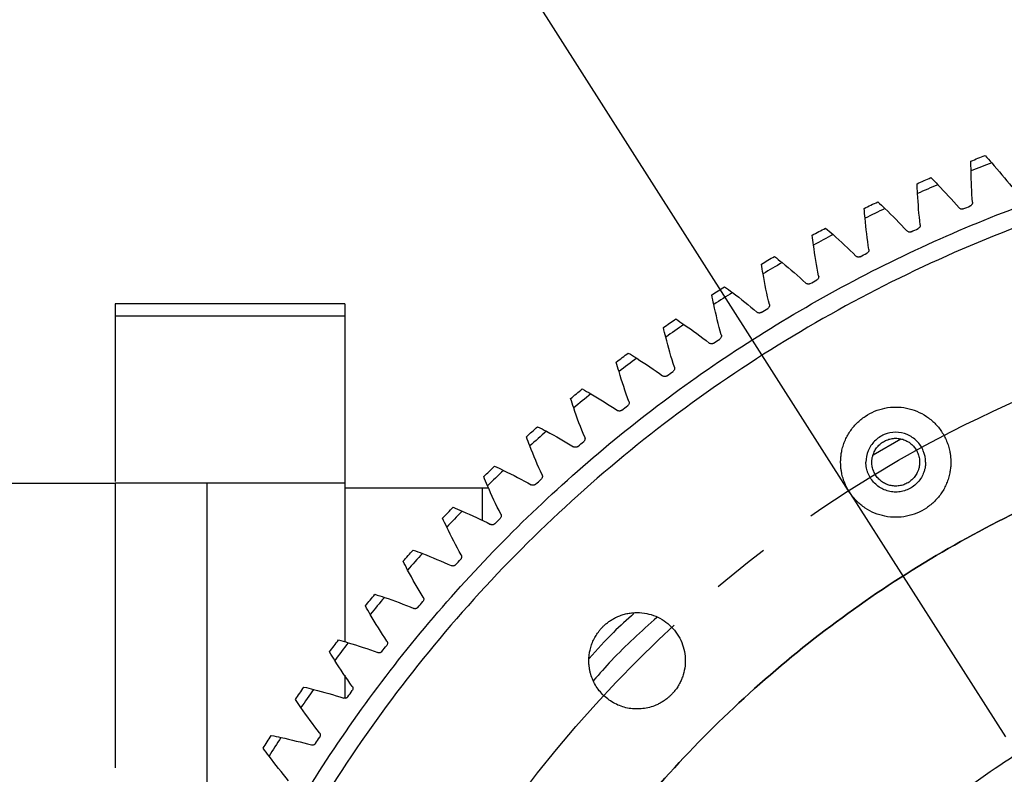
# Model space of a CAD drawing. Header units: millimetres. Extents: x 4624 to 7637, y -669 to 1387.
# Tile 10 of 84: x 5224 to 5332, y 197 to 279. Entities that reach past the tile are written whole.
import ezdxf

# ---------------------------------------------------------------- set-up
doc = ezdxf.new("R2010")
doc.units = ezdxf.units.MM
doc.linetypes.add('CENTER', pattern=[50.8, 31.75, -6.35, 6.35, -6.35])
doc.layers.add('标注', color=3, linetype='Continuous', lineweight=25)
doc.layers.add('点划线', color=1, linetype='CENTER', lineweight=25)
doc.styles.get("Standard").update_dxf_attribs({"font": 'SimSun.ttf'})
doc.dimstyles.new('ISO-25', dxfattribs={"dimscale": 2.5, "dimtxt": 8, "dimasz": 6, "dimexe": 1, "dimexo": 0, "dimgap": 1.5, "dimtad": 1, "dimtoh": 1, "dimdsep": 46, "dimtxsty": 'Standard', "dimcen": 2.5, "dimclrd": 3, "dimclre": 3, "dimclrt": 3, "dimadec": 0, "dimazin": 0, "dimtfac": 1, "dimtmove": 0, "dimatfit": 3, "dimfxl": 0, "dimarcsym": 0})

# ---------------------------------------------------------------- blocks, each defined once
blk = doc.blocks.new('*D73')
at = {"layer": 'Defpoints', "color": 0, "lineweight": -3, "transparency": 16777216}
for p in [(5314.58, 227.57), (5387.71, 112.9), (5387.71, 112.9), (5351.68, -18.24), (4953.7, -143.77)]:
    blk.add_point(p, dxfattribs=at)
at = {"layer": '标注', "color": 3, "lineweight": -2, "transparency": 16777216}
for p, q in [((5314.58, 227.57), (5115.24, 540.14)), ((5351.68, -18.24), (5253.45, -375.72))]:
    blk.add_line(p, q, dxfattribs=at)
blk.add_arc((5387.71, 112.9), 504.23, 124.2325, 252.931, dxfattribs=at)
at = {"layer": '标注', "color": 3, "lineweight": -3, "transparency": 16777216}
for points in [[(5102.68, 531.87), (5105.43, 527.7), (5116.58, 538.04)], [(5240.41, -366.72), (5239.01, -371.52), (5254.11, -373.31)]]:
    blk.add_solid(points, dxfattribs=at)
at = {"layer": '标注', "color": 3, "lineweight": -3, "transparency": 16777216, "insert": (4892.46, 275.54), "char_height": 20, "width": 499.0274, "attachment_point": 5, "rotation": 71.8201}
blk.add_mtext('132°（机械限位）', dxfattribs=at)
blk = doc.blocks.new('*D74')
at = {"layer": 'Defpoints', "color": 0, "lineweight": -3, "transparency": 16777216}
for p in [(5314.58, 227.57), (5387.71, 112.9), (5387.71, 112.9), (5330.24, -10.35), (4987.36, -66.82)]:
    blk.add_point(p, dxfattribs=at)
at = {"layer": '标注', "color": 3, "lineweight": -2, "transparency": 16777216}
for p, q in [((5314.58, 227.57), (5150.4, 485.01)), ((5330.24, -10.35), (5201.19, -287.08))]:
    blk.add_line(p, q, dxfattribs=at)
blk.add_arc((5387.71, 112.9), 438.84, 124.4865, 243.0415, dxfattribs=at)
at = {"layer": '标注', "color": 3, "lineweight": -3, "transparency": 16777216}
for points in [[(5137.86, 476.71), (5140.62, 472.54), (5151.74, 482.9)], [(5189.86, -276), (5187.67, -280.49), (5202.25, -284.82)]]:
    blk.add_solid(points, dxfattribs=at)
at = {"layer": '标注', "color": 3, "lineweight": -3, "transparency": 16777216, "insert": (4952.74, 248.65), "char_height": 20, "width": 601.6642, "attachment_point": 5, "rotation": 72.6677}
blk.add_mtext('122°（电子限位）', dxfattribs=at)
blk = doc.blocks.new('*D76')
at = {"layer": 'Defpoints', "color": 0, "lineweight": -3, "transparency": 16777216}
for p in [(5504.24, 477.75), (5271.19, -251.94)]:
    blk.add_point(p, dxfattribs=at)
at = {"layer": '标注', "color": 3, "lineweight": -2, "transparency": 16777216}
for p, q in [((5519.1, 524.3), (5508.8, 492.04)), ((5631.91, 524.3), (5519.1, 524.3)), ((5271.19, -251.94), (5504.24, 477.75)), ((5266.62, -266.23), (5262.06, -280.52))]:
    blk.add_line(p, q, dxfattribs=at)
at = {"layer": '标注', "color": 3, "lineweight": -3, "transparency": 16777216}
for points in [[(5506.42, 492.8), (5511.18, 491.28), (5504.24, 477.75)], [(5264.24, -265.47), (5269.01, -266.99), (5271.19, -251.94)]]:
    blk.add_solid(points, dxfattribs=at)
at = {"layer": '标注', "color": 3, "lineweight": -3, "transparency": 16777216, "insert": (5577.38, 557.96), "char_height": 20, "width": 450.2726, "attachment_point": 5}
blk.add_mtext('∅766\\P回转直径', dxfattribs=at)

msp = doc.modelspace()

# ---------------------------------------------------------------- linework, layer by layer
at = {"color": 7, "linetype": 'Continuous', "lineweight": 25}
for p, q in [((5259.712, 247.904), (5234.712, 247.904)), ((5259.712, 246.565), (5234.712, 246.565)), ((5234.712, 246.565), (5234.712, 228.579)), ((5259.712, 246.565), (5259.712, 228.417)), ((5320.259, 233.175), (5317.267, 231.463)), ((5186.712, 228.404), (5234.712, 228.404)), ((5244.712, 228.404), (5234.712, 228.404)), ((5234.712, 228.404), (5234.712, 197.404)), ((5244.712, 228.404), (5244.712, 190.579)), ((5259.712, 228.404), (5244.712, 228.404)), ((5259.712, 228.404), (5259.712, 211.14)), ((5259.712, 227.904), (5274.712, 227.904)), ((5274.712, 224.319), (5274.712, 227.904)), ((5274.712, 227.904), (5275.361, 227.904)), ((5259.712, 207.497), (5259.712, 205.032))]:
    msp.add_line(p, q, dxfattribs=at)
for points, knots in [([(5232.212, 112.904), (5232.212, 120.869), (5232.825, 128.833), (5235.263, 144.574), (5237.088, 152.351), (5241.906, 167.534), (5244.9, 174.94), (5251.985, 189.206), (5256.077, 196.066), (5265.262, 209.08), (5270.356, 215.234), (5281.425, 226.688), (5287.4, 231.99), (5300.092, 241.615), (5306.808, 245.939), (5320.824, 253.509), (5328.123, 256.754), (5343.132, 262.09), (5350.841, 264.18), (5366.49, 267.155), (5374.429, 268.04), (5390.348, 268.586), (5398.329, 268.246), (5414.145, 266.348), (5421.979, 264.79), (5437.318, 260.495), (5444.822, 257.756), (5459.323, 251.163), (5466.319, 247.309), (5479.64, 238.574), (5485.964, 233.694), (5497.791, 223.024), (5503.293, 217.234), (5508.32, 211.056)], [0, 0, 0, 0, 0.0625, 0.0625, 0.125, 0.125, 0.1875, 0.1875, 0.25, 0.25, 0.3125, 0.3125, 0.375, 0.375, 0.4375, 0.4375, 0.5, 0.5, 0.5625, 0.5625, 0.625, 0.625, 0.6875, 0.6875, 0.75, 0.75, 0.8125, 0.8125, 0.875, 0.875, 0.9375, 0.9375, 1, 1, 1, 1]), ([(5506.769, 209.794), (5506.504, 210.118), (5505.974, 210.766), (5505.17, 211.729), (5504.358, 212.686), (5503.538, 213.637), (5502.71, 214.581), (5501.875, 215.517), (5501.032, 216.448), (5500.181, 217.371), (5499.322, 218.288), (5498.456, 219.198), (5497.582, 220.101), (5495.232, 222.49), (5491.305, 226.26), (5485.619, 231.206), (5479.697, 235.867), (5473.551, 240.233), (5467.2, 244.292), (5458.478, 249.281), (5447.132, 254.703), (5432.948, 259.846), (5418.327, 263.571), (5403.412, 265.848), (5388.345, 266.649), (5373.273, 265.972), (5358.339, 263.818), (5343.688, 260.214), (5329.462, 255.188), (5315.795, 248.795), (5302.823, 241.09), (5290.666, 232.154), (5279.446, 222.066), (5269.266, 210.93), (5260.23, 198.847), (5252.419, 185.939), (5245.913, 172.325), (5240.77, 158.141), (5237.045, 143.52), (5234.768, 128.605), (5233.967, 113.538), (5234.644, 98.465), (5236.798, 83.532), (5239.802, 71.322), (5242.914, 61.769), (5245.599, 54.725), (5248.625, 47.82), (5251.985, 41.075), (5255.673, 34.503), (5258.726, 29.638), (5260.929, 26.36), (5262.156, 24.59), (5263.407, 22.838), (5264.682, 21.104), (5265.981, 19.388), (5267.302, 17.69), (5268.204, 16.573), (5268.654, 16.015)], [0, 0, 0, 0, 0.0026045, 0.00520852, 0.00781221, 0.01041576, 0.01301934, 0.01562313, 0.01822729, 0.02083201, 0.02343747, 0.02604382, 0.02865125, 0.03125993, 0.04689351, 0.06251682, 0.07813785, 0.0937737, 0.10940728, 0.12503058, 0.15627804, 0.1875255, 0.21877296, 0.25002042, 0.28126788, 0.31251533, 0.34376279, 0.37501025, 0.40625771, 0.43750517, 0.46875262, 0.50000008, 0.53124754, 0.562495, 0.59374246, 0.62498992, 0.65623737, 0.68748483, 0.71873229, 0.74997975, 0.78122721, 0.81247466, 0.84372212, 0.87496958, 0.89059061, 0.90622646, 0.92186004, 0.93748335, 0.95310438, 0.96874023, 0.9732109, 0.97767845, 0.98214374, 0.98660766, 0.99107109, 0.99553491, 1, 1, 1, 1]), ([(5328.067, 258.975), (5328.068, 258.954), (5328.07, 258.913), (5328.061, 258.851), (5328.041, 258.79), (5328.003, 258.715), (5327.935, 258.631), (5327.86, 258.593), (5327.822, 258.573)], [0, 0, 0, 0, 0.1244565, 0.2470635, 0.3712452, 0.5003004, 0.7484904, 1, 1, 1, 1]), ([(5327.057, 258.256), (5327.037, 258.249), (5326.998, 258.235), (5326.936, 258.225), (5326.872, 258.225), (5326.789, 258.238), (5326.688, 258.276), (5326.629, 258.337), (5326.6, 258.367)], [0, 0, 0, 0, 0.1255602, 0.2487999, 0.3728855, 0.5009207, 0.7502966, 1, 1, 1, 1]), ([(5322.378, 256.521), (5322.38, 256.5), (5322.384, 256.458), (5322.377, 256.396), (5322.36, 256.335), (5322.324, 256.259), (5322.26, 256.172), (5322.186, 256.13), (5322.149, 256.11)], [0, 0, 0, 0, 0.1244565, 0.2470635, 0.3712452, 0.5003004, 0.7484904, 1, 1, 1, 1]), ([(5321.397, 255.763), (5321.378, 255.755), (5321.339, 255.739), (5321.277, 255.727), (5321.214, 255.724), (5321.131, 255.734), (5321.028, 255.769), (5320.967, 255.827), (5320.936, 255.856)], [0, 0, 0, 0, 0.1255602, 0.2487999, 0.3728855, 0.5009207, 0.7502966, 1, 1, 1, 1]), ([(5315.84, 253.049), (5315.82, 253.041), (5315.782, 253.023), (5315.721, 253.009), (5315.658, 253.004), (5315.574, 253.01), (5315.47, 253.04), (5315.407, 253.096), (5315.375, 253.124)], [0, 0, 0, 0, 0.1255602, 0.2487999, 0.3728855, 0.5009207, 0.7502966, 1, 1, 1, 1]), ([(5316.79, 253.845), (5316.793, 253.824), (5316.798, 253.783), (5316.794, 253.721), (5316.779, 253.659), (5316.747, 253.581), (5316.686, 253.492), (5316.614, 253.448), (5316.577, 253.425)], [0, 0, 0, 0, 0.1244565, 0.2470635, 0.3712452, 0.5003004, 0.7484904, 1, 1, 1, 1]), ([(5311.311, 250.952), (5311.315, 250.931), (5311.322, 250.89), (5311.32, 250.828), (5311.308, 250.766), (5311.279, 250.687), (5311.221, 250.595), (5311.151, 250.548), (5311.115, 250.524)], [0, 0, 0, 0, 0.1244565, 0.2470635, 0.3712452, 0.5003004, 0.7484904, 1, 1, 1, 1]), ([(5310.393, 250.12), (5310.374, 250.11), (5310.337, 250.091), (5310.276, 250.074), (5310.214, 250.067), (5310.13, 250.07), (5310.024, 250.096), (5309.959, 250.149), (5309.926, 250.176)], [0, 0, 0, 0, 0.1255602, 0.2487999, 0.3728855, 0.5009207, 0.7502966, 1, 1, 1, 1]), ([(5234.712, 247.904), (5234.712, 247.904), (5234.712, 247.789), (5234.712, 247.338), (5234.712, 247.001), (5234.712, 246.565)], [0, 0, 0, 0, 0.5, 0.5, 1, 1, 1, 1]), ([(5259.712, 247.904), (5259.712, 247.903), (5259.712, 247.901), (5259.712, 247.885), (5259.712, 247.858), (5259.712, 247.821), (5259.712, 247.773), (5259.712, 247.714), (5259.712, 247.645), (5259.712, 247.549), (5259.712, 247.419), (5259.712, 247.245), (5259.712, 247.044), (5259.712, 246.82), (5259.712, 246.65), (5259.712, 246.565)], [0, 0, 0, 0, 0.0626701, 0.1251578, 0.18753, 0.2498541, 0.3121975, 0.3746277, 0.4372118, 0.5000166, 0.60024, 0.7000741, 0.7997945, 0.8996781, 1, 1, 1, 1]), ([(5305.95, 247.846), (5305.955, 247.825), (5305.964, 247.785), (5305.964, 247.722), (5305.954, 247.66), (5305.928, 247.58), (5305.874, 247.486), (5305.806, 247.436), (5305.771, 247.411)], [0, 0, 0, 0, 0.1244565, 0.2470635, 0.3712452, 0.5003004, 0.7484904, 1, 1, 1, 1]), ([(5305.066, 246.978), (5305.047, 246.968), (5305.011, 246.948), (5304.951, 246.928), (5304.888, 246.919), (5304.804, 246.919), (5304.698, 246.94), (5304.631, 246.991), (5304.597, 247.016)], [0, 0, 0, 0, 0.1255602, 0.2487999, 0.3728855, 0.5009207, 0.7502966, 1, 1, 1, 1]), ([(5300.716, 244.532), (5300.721, 244.512), (5300.731, 244.472), (5300.734, 244.409), (5300.727, 244.346), (5300.704, 244.265), (5300.654, 244.169), (5300.587, 244.117), (5300.554, 244.09)], [0, 0, 0, 0, 0.1244565, 0.2470635, 0.3712452, 0.5003004, 0.7484904, 1, 1, 1, 1]), ([(5299.866, 243.63), (5299.848, 243.619), (5299.812, 243.597), (5299.753, 243.576), (5299.691, 243.564), (5299.607, 243.56), (5299.5, 243.578), (5299.43, 243.626), (5299.396, 243.65)], [0, 0, 0, 0, 0.1255602, 0.2487999, 0.3728855, 0.5009207, 0.7502966, 1, 1, 1, 1]), ([(5295.615, 241.015), (5295.621, 240.995), (5295.633, 240.955), (5295.638, 240.893), (5295.633, 240.83), (5295.614, 240.748), (5295.567, 240.65), (5295.503, 240.595), (5295.471, 240.567)], [0, 0, 0, 0, 0.1244565, 0.2470635, 0.3712452, 0.5003004, 0.7484904, 1, 1, 1, 1]), ([(5294.801, 240.081), (5294.783, 240.069), (5294.749, 240.046), (5294.69, 240.022), (5294.629, 240.007), (5294.545, 240.001), (5294.438, 240.014), (5294.366, 240.059), (5294.331, 240.082)], [0, 0, 0, 0, 0.1255602, 0.2487999, 0.3728855, 0.5009207, 0.7502966, 1, 1, 1, 1]), ([(5512.712, 112.904), (5512.711, 113.276), (5512.709, 114.02), (5512.693, 115.136), (5512.669, 116.251), (5512.634, 117.366), (5512.589, 118.48), (5512.534, 119.594), (5512.47, 120.708), (5512.395, 121.821), (5512.31, 122.933), (5512.216, 124.045), (5511.955, 126.822), (5511.409, 131.253), (5510.359, 137.3), (5509.015, 143.289), (5507.377, 149.204), (5505.452, 155.032), (5502.507, 162.666), (5498.129, 171.924), (5491.813, 182.462), (5484.493, 192.331), (5476.242, 201.435), (5467.138, 209.686), (5457.27, 217.005), (5446.731, 223.322), (5435.624, 228.575), (5424.056, 232.714), (5412.137, 235.7), (5399.984, 237.502), (5387.712, 238.105), (5375.44, 237.502), (5363.286, 235.7), (5351.368, 232.714), (5339.799, 228.575), (5328.692, 223.322), (5318.154, 217.005), (5308.285, 209.686), (5299.181, 201.435), (5290.93, 192.331), (5283.611, 182.462), (5277.294, 171.924), (5272.916, 162.666), (5269.971, 155.033), (5268.046, 149.205), (5266.409, 143.289), (5265.065, 137.301), (5264.015, 131.253), (5263.431, 126.515), (5263.124, 123.12), (5262.974, 121.08), (5262.857, 119.038), (5262.773, 116.995), (5262.721, 114.95), (5262.715, 113.586), (5262.712, 112.904)], [0, 0, 0, 0, 0.0028432, 0.0056854, 0.0085269, 0.0113679, 0.0142086, 0.0170493, 0.0198901, 0.0227314, 0.0255733, 0.0284161, 0.0312599, 0.0468863, 0.0625168, 0.0781432, 0.0937737, 0.1094001, 0.1250306, 0.156278, 0.1875255, 0.218773, 0.2500204, 0.2812679, 0.3125153, 0.3437628, 0.3750103, 0.4062577, 0.4375052, 0.4687527, 0.5000001, 0.5312476, 0.562495, 0.5937425, 0.62499, 0.6562374, 0.6874849, 0.7187324, 0.7499798, 0.7812273, 0.8124747, 0.8437222, 0.8749697, 0.890596, 0.9062265, 0.9218529, 0.9374834, 0.9531098, 0.9687403, 0.973952, 0.9791611, 0.9843691, 0.9895773, 0.9947871, 1, 1, 1, 1]), ([(5262.712, 112.904), (5262.713, 113.276), (5262.715, 114.02), (5262.73, 115.136), (5262.755, 116.251), (5262.79, 117.366), (5262.834, 118.48), (5262.889, 119.594), (5262.954, 120.708), (5263.028, 121.821), (5263.113, 122.933), (5263.208, 124.045), (5263.469, 126.822), (5264.015, 131.253), (5265.064, 137.3), (5266.409, 143.289), (5268.046, 149.204), (5269.971, 155.032), (5272.916, 162.666), (5277.294, 171.924), (5283.611, 182.462), (5290.93, 192.331), (5299.181, 201.435), (5308.285, 209.686), (5318.154, 217.005), (5328.692, 223.322), (5339.799, 228.575), (5351.368, 232.714), (5363.286, 235.7), (5375.44, 237.502), (5387.712, 238.105), (5399.984, 237.502), (5412.137, 235.7), (5424.056, 232.714), (5435.624, 228.575), (5446.731, 223.322), (5457.27, 217.005), (5467.138, 209.686), (5476.242, 201.435), (5484.493, 192.331), (5491.813, 182.462), (5498.129, 171.924), (5502.507, 162.666), (5505.452, 155.033), (5507.377, 149.205), (5509.014, 143.289), (5510.359, 137.301), (5511.409, 131.253), (5511.993, 126.515), (5512.299, 123.12), (5512.45, 121.08), (5512.567, 119.038), (5512.65, 116.995), (5512.702, 114.95), (5512.709, 113.586), (5512.712, 112.904)], [0, 0, 0, 0, 0.0028432, 0.0056854, 0.0085269, 0.0113679, 0.0142086, 0.0170493, 0.0198901, 0.0227314, 0.0255733, 0.0284161, 0.0312599, 0.0468863, 0.0625168, 0.0781431, 0.0937737, 0.1094, 0.1250306, 0.156278, 0.1875255, 0.218773, 0.2500204, 0.2812679, 0.3125153, 0.3437628, 0.3750103, 0.4062577, 0.4375052, 0.4687527, 0.5000001, 0.5312476, 0.562495, 0.5937425, 0.62499, 0.6562374, 0.6874849, 0.7187324, 0.7499798, 0.7812273, 0.8124747, 0.8437222, 0.8749697, 0.8905961, 0.9062265, 0.921853, 0.9374834, 0.9531098, 0.9687403, 0.973952, 0.9791612, 0.9843691, 0.9895773, 0.9947872, 1, 1, 1, 1]), ([(5290.656, 237.301), (5290.663, 237.281), (5290.677, 237.242), (5290.684, 237.179), (5290.682, 237.116), (5290.666, 237.034), (5290.623, 236.934), (5290.561, 236.876), (5290.53, 236.848)], [0, 0, 0, 0, 0.1244565, 0.2470635, 0.3712452, 0.5003004, 0.7484904, 1, 1, 1, 1]), ([(5289.88, 236.335), (5289.863, 236.323), (5289.829, 236.298), (5289.772, 236.272), (5289.711, 236.255), (5289.627, 236.245), (5289.519, 236.254), (5289.446, 236.296), (5289.41, 236.318)], [0, 0, 0, 0, 0.1255602, 0.2487999, 0.3728855, 0.5009207, 0.7502966, 1, 1, 1, 1]), ([(5313.712, 230.684), (5313.713, 230.762), (5313.714, 230.919), (5313.729, 231.154), (5313.752, 231.389), (5313.784, 231.622), (5313.846, 231.97), (5313.961, 232.428), (5314.159, 232.983), (5314.411, 233.516), (5314.816, 234.19), (5315.442, 234.954), (5316.357, 235.704), (5317.401, 236.263), (5318.534, 236.606), (5319.712, 236.723), (5320.89, 236.606), (5322.023, 236.263), (5323.067, 235.704), (5323.982, 234.954), (5324.608, 234.19), (5325.012, 233.517), (5325.264, 232.984), (5325.463, 232.429), (5325.59, 231.92), (5325.664, 231.468), (5325.704, 231.077), (5325.709, 230.815), (5325.712, 230.684)], [0, 0, 0, 0, 0.0125167, 0.025013, 0.0375082, 0.0500218, 0.0625729, 0.0938223, 0.1251112, 0.1563367, 0.1876558, 0.2501258, 0.3125947, 0.3750647, 0.4375336, 0.5000035, 0.5624724, 0.6249424, 0.6874113, 0.7498813, 0.8123454, 0.8436289, 0.8748944, 0.9061237, 0.9374401, 0.9582892, 0.9791125, 1, 1, 1, 1]), ([(5322.962, 230.684), (5322.962, 231.109), (5322.877, 231.534), (5322.552, 232.32), (5322.311, 232.681), (5321.709, 233.283), (5321.349, 233.524), (5320.562, 233.849), (5320.137, 233.934), (5319.286, 233.934), (5318.861, 233.849), (5318.075, 233.524), (5317.714, 233.283), (5317.113, 232.681), (5316.872, 232.32), (5316.546, 231.534), (5316.462, 231.109), (5316.462, 230.684)], [0, 0, 0, 0, 0.125, 0.125, 0.25, 0.25, 0.375, 0.375, 0.5, 0.5, 0.625, 0.625, 0.75, 0.75, 0.875, 0.875, 1, 1, 1, 1]), ([(5285.847, 233.394), (5285.855, 233.375), (5285.87, 233.336), (5285.88, 233.274), (5285.88, 233.211), (5285.867, 233.128), (5285.829, 233.027), (5285.769, 232.967), (5285.739, 232.937)], [0, 0, 0, 0, 0.1244565, 0.2470635, 0.3712452, 0.5003004, 0.7484904, 1, 1, 1, 1]), ([(5317.112, 230.684), (5317.113, 230.741), (5317.115, 230.854), (5317.132, 231.024), (5317.159, 231.191), (5317.198, 231.356), (5317.248, 231.519), (5317.348, 231.785), (5317.535, 232.138), (5317.861, 232.533), (5318.257, 232.86), (5318.71, 233.101), (5319.201, 233.251), (5319.711, 233.3), (5320.222, 233.251), (5320.712, 233.101), (5321.166, 232.86), (5321.561, 232.534), (5321.888, 232.138), (5322.089, 231.76), (5322.204, 231.44), (5322.266, 231.192), (5322.305, 230.94), (5322.309, 230.769), (5322.312, 230.684)], [0, 0, 0, 0, 0.0209785, 0.041788, 0.0625179, 0.0832591, 0.1041019, 0.1251355, 0.1875149, 0.2500942, 0.3124736, 0.3750528, 0.4374323, 0.5000115, 0.5623909, 0.6249701, 0.6873496, 0.7499288, 0.8123083, 0.8748875, 0.9062817, 0.9373941, 0.9685314, 1, 1, 1, 1]), ([(5285.109, 232.399), (5285.093, 232.386), (5285.06, 232.36), (5285.004, 232.332), (5284.944, 232.312), (5284.861, 232.299), (5284.752, 232.304), (5284.678, 232.343), (5284.64, 232.363)], [0, 0, 0, 0, 0.1255602, 0.2487999, 0.3728855, 0.5009207, 0.7502966, 1, 1, 1, 1]), ([(5325.712, 230.684), (5325.711, 230.605), (5325.709, 230.448), (5325.695, 230.213), (5325.672, 229.979), (5325.639, 229.745), (5325.577, 229.397), (5325.463, 228.939), (5325.264, 228.384), (5325.012, 227.851), (5324.608, 227.177), (5323.982, 226.414), (5323.067, 225.663), (5322.023, 225.105), (5320.89, 224.761), (5319.712, 224.645), (5318.534, 224.761), (5317.401, 225.105), (5316.357, 225.663), (5315.442, 226.413), (5314.816, 227.177), (5314.412, 227.851), (5314.16, 228.384), (5313.961, 228.939), (5313.833, 229.448), (5313.759, 229.9), (5313.719, 230.291), (5313.714, 230.553), (5313.712, 230.684)], [0, 0, 0, 0, 0.0125167, 0.025013, 0.0375082, 0.0500218, 0.0625729, 0.0938223, 0.1251112, 0.1563367, 0.1876558, 0.2501258, 0.3125947, 0.3750647, 0.4375336, 0.5000035, 0.5624724, 0.6249424, 0.6874113, 0.7498813, 0.8123454, 0.8436289, 0.8748944, 0.9061237, 0.9374401, 0.9582892, 0.9791125, 1, 1, 1, 1]), ([(5322.962, 230.684), (5322.961, 230.622), (5322.959, 230.5), (5322.943, 230.318), (5322.918, 230.138), (5322.883, 229.96), (5322.837, 229.784), (5322.781, 229.611), (5322.662, 229.298), (5322.432, 228.866), (5322.024, 228.371), (5321.53, 227.963), (5320.963, 227.662), (5320.35, 227.474), (5319.712, 227.413), (5319.073, 227.474), (5318.46, 227.662), (5317.894, 227.963), (5317.399, 228.371), (5316.991, 228.866), (5316.74, 229.339), (5316.596, 229.739), (5316.519, 230.049), (5316.471, 230.364), (5316.465, 230.577), (5316.462, 230.684)], [0, 0, 0, 0, 0.0180267, 0.0359091, 0.0537035, 0.071467, 0.089257, 0.1071305, 0.1251439, 0.1876502, 0.2501018, 0.3126081, 0.3750597, 0.437566, 0.5000176, 0.562524, 0.6249755, 0.6874819, 0.7499335, 0.8124398, 0.8748914, 0.9063314, 0.9374594, 0.9685804, 1, 1, 1, 1]), ([(5322.312, 230.684), (5322.311, 230.627), (5322.309, 230.513), (5322.292, 230.344), (5322.264, 230.176), (5322.226, 230.011), (5322.176, 229.848), (5322.076, 229.583), (5321.888, 229.23), (5321.562, 228.834), (5321.166, 228.507), (5320.713, 228.267), (5320.223, 228.116), (5319.712, 228.067), (5319.201, 228.116), (5318.711, 228.266), (5318.258, 228.507), (5317.862, 228.833), (5317.535, 229.229), (5317.335, 229.607), (5317.219, 229.928), (5317.157, 230.175), (5317.119, 230.428), (5317.114, 230.598), (5317.112, 230.684)], [0, 0, 0, 0, 0.0209785, 0.041788, 0.0625179, 0.0832591, 0.1041019, 0.1251355, 0.1875149, 0.2500942, 0.3124736, 0.3750528, 0.4374323, 0.5000115, 0.5623909, 0.6249701, 0.6873496, 0.7499288, 0.8123083, 0.8748875, 0.9062817, 0.9373941, 0.9685314, 1, 1, 1, 1]), ([(5281.196, 229.302), (5281.204, 229.283), (5281.22, 229.245), (5281.233, 229.184), (5281.236, 229.12), (5281.226, 229.037), (5281.191, 228.934), (5281.134, 228.872), (5281.105, 228.841)], [0, 0, 0, 0, 0.1244565, 0.2470635, 0.3712452, 0.5003004, 0.7484904, 1, 1, 1, 1]), ([(5280.497, 228.279), (5280.481, 228.265), (5280.449, 228.238), (5280.394, 228.207), (5280.335, 228.185), (5280.252, 228.169), (5280.144, 228.17), (5280.068, 228.206), (5280.03, 228.225)], [0, 0, 0, 0, 0.1255602, 0.2487999, 0.3728855, 0.5009207, 0.7502966, 1, 1, 1, 1]), ([(5276.708, 225.031), (5276.717, 225.012), (5276.735, 224.974), (5276.75, 224.914), (5276.755, 224.851), (5276.748, 224.767), (5276.718, 224.663), (5276.663, 224.598), (5276.636, 224.566)], [0, 0, 0, 0, 0.1244565, 0.2470635, 0.3712452, 0.5003004, 0.7484904, 1, 1, 1, 1]), ([(5276.05, 223.98), (5276.035, 223.966), (5276.004, 223.938), (5275.95, 223.905), (5275.892, 223.881), (5275.81, 223.861), (5275.702, 223.858), (5275.624, 223.891), (5275.585, 223.908)], [0, 0, 0, 0, 0.1255602, 0.2487999, 0.3728855, 0.5009207, 0.7502966, 1, 1, 1, 1]), ([(5272.391, 220.586), (5272.401, 220.568), (5272.421, 220.531), (5272.438, 220.471), (5272.446, 220.408), (5272.442, 220.324), (5272.416, 220.219), (5272.364, 220.152), (5272.337, 220.119)], [0, 0, 0, 0, 0.1244565, 0.2470635, 0.3712452, 0.5003004, 0.7484904, 1, 1, 1, 1]), ([(5271.775, 219.511), (5271.76, 219.496), (5271.731, 219.467), (5271.678, 219.432), (5271.621, 219.405), (5271.54, 219.383), (5271.432, 219.375), (5271.353, 219.405), (5271.314, 219.42)], [0, 0, 0, 0, 0.1255602, 0.2487999, 0.3728855, 0.5009207, 0.7502966, 1, 1, 1, 1]), ([(5268.253, 215.976), (5268.263, 215.958), (5268.284, 215.922), (5268.304, 215.862), (5268.314, 215.8), (5268.314, 215.716), (5268.292, 215.61), (5268.242, 215.541), (5268.217, 215.507)], [0, 0, 0, 0, 0.1244565, 0.2470635, 0.3712452, 0.5003004, 0.7484904, 1, 1, 1, 1]), ([(5267.679, 214.877), (5267.665, 214.862), (5267.637, 214.831), (5267.586, 214.794), (5267.529, 214.766), (5267.449, 214.74), (5267.342, 214.728), (5267.262, 214.755), (5267.222, 214.769)], [0, 0, 0, 0, 0.1255602, 0.2487999, 0.3728855, 0.5009207, 0.7502966, 1, 1, 1, 1]), ([(5285.712, 112.904), (5285.713, 113.238), (5285.715, 113.906), (5285.73, 114.907), (5285.754, 115.908), (5285.789, 116.909), (5285.833, 117.909), (5285.887, 118.908), (5285.951, 119.908), (5286.024, 120.906), (5286.108, 121.905), (5286.326, 124.231), (5286.775, 127.877), (5287.631, 132.811), (5288.729, 137.698), (5290.065, 142.525), (5291.635, 147.281), (5294.038, 153.51), (5297.611, 161.064), (5302.765, 169.663), (5308.738, 177.716), (5315.471, 185.145), (5322.9, 191.878), (5330.952, 197.851), (5339.552, 203.005), (5348.615, 207.291), (5358.055, 210.669), (5367.781, 213.105), (5377.698, 214.576), (5387.712, 215.068), (5397.726, 214.576), (5407.643, 213.105), (5417.368, 210.669), (5426.808, 207.291), (5435.872, 203.005), (5444.471, 197.851), (5452.524, 191.878), (5459.953, 185.145), (5466.686, 177.716), (5472.658, 169.663), (5477.812, 161.064), (5481.385, 153.51), (5483.788, 147.281), (5485.359, 142.526), (5486.695, 137.699), (5487.792, 132.812), (5488.648, 127.877), (5489.139, 123.9), (5489.404, 120.907), (5489.542, 118.91), (5489.639, 116.91), (5489.7, 114.908), (5489.708, 113.572), (5489.712, 112.904)], [0, 0, 0, 0, 0.0031273, 0.0062536, 0.009379, 0.0125039, 0.0156287, 0.0187535, 0.0218787, 0.0250047, 0.0281316, 0.0312599, 0.0468858, 0.0625168, 0.0781427, 0.0937737, 0.1093996, 0.1250306, 0.156278, 0.1875255, 0.218773, 0.2500204, 0.2812679, 0.3125154, 0.3437628, 0.3750103, 0.4062578, 0.4375053, 0.4687527, 0.5000002, 0.5312477, 0.5624951, 0.5937426, 0.6249901, 0.6562375, 0.687485, 0.7187325, 0.7499799, 0.7812274, 0.8124749, 0.8437223, 0.8749698, 0.8905957, 0.9062267, 0.9218526, 0.9374836, 0.9531094, 0.9687405, 0.974994, 0.9812443, 0.9874937, 0.9937449, 1, 1, 1, 1]), ([(5291.208, 214.211), (5290.453, 213.54), (5288.724, 212.004), (5287.187, 210.275), (5286.321, 209.301)], [0, 0, 0, 0, 0.4367304, 1, 1, 1, 1]), ([(5293.708, 213.793), (5292.015, 212.273), (5289.595, 210.1), (5287.455, 207.657), (5286.812, 206.923)], [0, 0, 0, 0, 0.6996464, 1, 1, 1, 1]), ([(5288.231, 213.143), (5288.285, 213.186), (5288.393, 213.271), (5288.56, 213.391), (5288.732, 213.505), (5288.908, 213.612), (5289.179, 213.762), (5289.553, 213.937), (5290.039, 214.109), (5290.54, 214.232), (5291.221, 214.33), (5292.085, 214.327), (5293.1, 214.12), (5294.055, 213.721), (5294.914, 213.141), (5295.644, 212.406), (5296.215, 211.542), (5296.608, 210.584), (5296.805, 209.567), (5296.802, 208.531), (5296.629, 207.685), (5296.395, 207.039), (5296.173, 206.573), (5295.906, 206.132), (5295.631, 205.764), (5295.365, 205.464), (5295.122, 205.221), (5294.947, 205.073), (5294.859, 204.999)], [0, 0, 0, 0, 0.0125095, 0.0250031, 0.0375, 0.0500197, 0.0625815, 0.0938543, 0.1251107, 0.1563211, 0.1876546, 0.2501251, 0.312593, 0.3750635, 0.4375315, 0.500002, 0.5624699, 0.6249404, 0.6874083, 0.7498788, 0.8123388, 0.8436242, 0.8748931, 0.9061167, 0.9373983, 0.9582769, 0.9791142, 1, 1, 1, 1]), ([(5286.295, 209.071), (5286.296, 209.149), (5286.298, 209.304), (5286.314, 209.536), (5286.34, 209.768), (5286.376, 209.998), (5286.445, 210.34), (5286.573, 210.79), (5286.794, 211.329), (5287.073, 211.842), (5287.371, 212.267), (5287.664, 212.613), (5287.935, 212.891), (5288.133, 213.059), (5288.231, 213.143)], [0, 0, 0, 0, 0.0500546, 0.0999894, 0.149903, 0.1998944, 0.2500617, 0.3748629, 0.5000169, 0.6248182, 0.7499721, 0.8333132, 0.9165026, 1, 1, 1, 1]), ([(5264.298, 211.206), (5264.31, 211.189), (5264.332, 211.154), (5264.354, 211.095), (5264.366, 211.033), (5264.37, 210.949), (5264.352, 210.842), (5264.305, 210.772), (5264.281, 210.736)], [0, 0, 0, 0, 0.1244565, 0.2470635, 0.3712452, 0.5003004, 0.7484904, 1, 1, 1, 1]), ([(5263.768, 210.086), (5263.755, 210.07), (5263.728, 210.038), (5263.678, 210), (5263.623, 209.969), (5263.544, 209.94), (5263.437, 209.923), (5263.356, 209.948), (5263.315, 209.96)], [0, 0, 0, 0, 0.1255602, 0.2487999, 0.3728855, 0.5009207, 0.7502966, 1, 1, 1, 1]), ([(5294.859, 204.999), (5294.804, 204.955), (5294.693, 204.867), (5294.521, 204.744), (5294.345, 204.628), (5294.165, 204.519), (5293.98, 204.418), (5293.79, 204.323), (5293.437, 204.165), (5292.902, 203.981), (5292.174, 203.841), (5291.434, 203.804), (5290.451, 203.895), (5289.261, 204.266), (5288.222, 204.955), (5287.531, 205.659), (5287.093, 206.257), (5286.741, 206.91), (5286.528, 207.491), (5286.407, 207.969), (5286.343, 208.333), (5286.303, 208.7), (5286.298, 208.947), (5286.295, 209.071)], [0, 0, 0, 0, 0.0179344, 0.0358019, 0.0536313, 0.0714518, 0.0892926, 0.1071827, 0.125151, 0.1876099, 0.2502077, 0.3126666, 0.3752643, 0.5000078, 0.6247513, 0.6872103, 0.749808, 0.812267, 0.8748647, 0.9062009, 0.9373978, 0.9686119, 1, 1, 1, 1]), ([(5260.534, 206.285), (5260.546, 206.268), (5260.57, 206.234), (5260.594, 206.176), (5260.609, 206.115), (5260.615, 206.031), (5260.602, 205.923), (5260.558, 205.851), (5260.535, 205.815)], [0, 0, 0, 0, 0.1244565, 0.2470635, 0.3712452, 0.5003004, 0.7484904, 1, 1, 1, 1]), ([(5260.049, 205.145), (5260.036, 205.129), (5260.01, 205.096), (5259.962, 205.055), (5259.908, 205.022), (5259.83, 204.99), (5259.724, 204.97), (5259.642, 204.991), (5259.601, 205.001)], [0, 0, 0, 0, 0.1255602, 0.2487999, 0.3728855, 0.5009207, 0.7502966, 1, 1, 1, 1]), ([(5256.966, 201.22), (5256.979, 201.204), (5257.004, 201.171), (5257.03, 201.114), (5257.047, 201.053), (5257.057, 200.969), (5257.048, 200.861), (5257.007, 200.788), (5256.986, 200.751)], [0, 0, 0, 0, 0.1244565, 0.2470635, 0.3712452, 0.5003004, 0.7484904, 1, 1, 1, 1]), ([(5256.526, 200.062), (5256.513, 200.045), (5256.489, 200.011), (5256.442, 199.969), (5256.39, 199.934), (5256.313, 199.898), (5256.208, 199.874), (5256.125, 199.892), (5256.084, 199.9)], [0, 0, 0, 0, 0.12556022, 0.24879992, 0.37288552, 0.50092066, 0.75029664, 1, 1, 1, 1])]:
    msp.add_open_spline(points, degree=3, knots=knots, dxfattribs=at)
for points in [[(5327.905, 263.46), (5328.413, 263.662), (5328.922, 263.861), (5329.432, 264.058)], [(5329.432, 264.058), (5329.676, 263.796), (5329.917, 263.532), (5330.157, 263.265)], [(5327.911, 262.386), (5327.905, 262.744), (5327.903, 263.102), (5327.905, 263.46)], [(5330.157, 263.265), (5329.406, 262.978), (5328.657, 262.685), (5327.911, 262.386)], [(5330.157, 263.265), (5330.917, 262.418), (5331.652, 261.547), (5332.359, 260.656)], [(5322.04, 260.996), (5322.54, 261.218), (5323.041, 261.437), (5323.542, 261.653)], [(5323.542, 261.653), (5323.797, 261.401), (5324.048, 261.147), (5324.298, 260.89)], [(5328.065, 258.975), (5327.979, 260.11), (5327.928, 261.248), (5327.911, 262.386)], [(5322.088, 259.923), (5322.069, 260.281), (5322.053, 260.638), (5322.04, 260.996)], [(5324.298, 260.89), (5323.559, 260.573), (5322.822, 260.251), (5322.088, 259.923)], [(5324.298, 260.89), (5325.091, 260.073), (5325.859, 259.232), (5326.601, 258.369)], [(5322.376, 256.52), (5322.246, 257.651), (5322.15, 258.786), (5322.088, 259.923)], [(5316.277, 258.304), (5316.767, 258.545), (5317.259, 258.783), (5317.752, 259.019)], [(5317.752, 259.019), (5318.016, 258.777), (5318.278, 258.533), (5318.537, 258.286)], [(5327.057, 258.256), (5327.312, 258.363), (5327.567, 258.468), (5327.822, 258.573)], [(5316.367, 257.233), (5316.333, 257.59), (5316.303, 257.947), (5316.277, 258.304)], [(5318.537, 258.286), (5317.811, 257.941), (5317.088, 257.59), (5316.367, 257.233)], [(5318.537, 258.286), (5319.361, 257.501), (5320.162, 256.691), (5320.937, 255.857)], [(5316.788, 253.845), (5316.613, 254.97), (5316.473, 256.1), (5316.367, 257.233)], [(5310.623, 255.387), (5311.104, 255.647), (5311.586, 255.905), (5312.07, 256.16)], [(5310.755, 254.321), (5310.708, 254.676), (5310.664, 255.031), (5310.623, 255.387)], [(5312.883, 255.458), (5312.171, 255.084), (5311.462, 254.705), (5310.755, 254.321)], [(5312.069, 256.16), (5312.343, 255.929), (5312.614, 255.695), (5312.883, 255.458)], [(5312.883, 255.458), (5313.737, 254.706), (5314.569, 253.928), (5315.377, 253.125)], [(5321.397, 255.763), (5321.647, 255.879), (5321.898, 255.995), (5322.149, 256.11)], [(5311.309, 250.951), (5311.091, 252.069), (5310.906, 253.193), (5310.755, 254.321)], [(5305.089, 252.251), (5305.559, 252.53), (5306.031, 252.806), (5306.504, 253.08)], [(5306.504, 253.08), (5306.786, 252.859), (5307.066, 252.636), (5307.344, 252.41)], [(5315.84, 253.049), (5316.085, 253.175), (5316.331, 253.301), (5316.577, 253.425)], [(5305.263, 251.191), (5305.202, 251.544), (5305.144, 251.897), (5305.089, 252.251)], [(5307.344, 252.41), (5306.647, 252.009), (5305.953, 251.603), (5305.263, 251.191)], [(5307.344, 252.41), (5308.227, 251.692), (5309.089, 250.948), (5309.927, 250.178)], [(5305.949, 247.845), (5305.686, 248.953), (5305.458, 250.069), (5305.263, 251.191)], [(5310.393, 250.12), (5310.633, 250.255), (5310.874, 250.39), (5311.115, 250.524)], [(5299.682, 248.9), (5300.141, 249.197), (5300.601, 249.491), (5301.063, 249.784)], [(5299.897, 247.847), (5299.822, 248.197), (5299.75, 248.548), (5299.682, 248.9)], [(5301.929, 249.148), (5301.248, 248.719), (5300.571, 248.286), (5299.897, 247.847)], [(5301.063, 249.784), (5301.353, 249.574), (5301.642, 249.362), (5301.929, 249.148)], [(5301.929, 249.148), (5302.84, 248.465), (5303.73, 247.754), (5304.598, 247.018)], [(5300.714, 244.531), (5300.408, 245.628), (5300.136, 246.734), (5299.897, 247.847)], [(5305.066, 246.978), (5305.3, 247.123), (5305.536, 247.267), (5305.771, 247.411)], [(5294.411, 245.339), (5294.857, 245.654), (5295.306, 245.966), (5295.756, 246.276)], [(5296.646, 245.675), (5295.983, 245.22), (5295.323, 244.76), (5294.667, 244.296)], [(5295.756, 246.276), (5296.054, 246.079), (5296.351, 245.878), (5296.646, 245.675)], [(5296.646, 245.675), (5297.583, 245.028), (5298.5, 244.353), (5299.397, 243.651)], [(5294.667, 244.296), (5294.578, 244.643), (5294.493, 244.99), (5294.411, 245.339)], [(5295.613, 241.014), (5295.265, 242.098), (5294.949, 243.193), (5294.667, 244.296)], [(5299.866, 243.63), (5300.095, 243.784), (5300.324, 243.938), (5300.554, 244.09)], [(5289.283, 241.574), (5289.717, 241.906), (5290.153, 242.236), (5290.591, 242.563)], [(5290.591, 242.563), (5290.897, 242.377), (5291.201, 242.189), (5291.503, 241.997)], [(5289.58, 240.541), (5289.478, 240.885), (5289.379, 241.229), (5289.283, 241.574)], [(5291.503, 241.997), (5290.859, 241.517), (5290.218, 241.031), (5289.58, 240.541)], [(5291.503, 241.997), (5292.465, 241.388), (5293.409, 240.75), (5294.332, 240.083)], [(5290.655, 237.3), (5290.264, 238.369), (5289.906, 239.45), (5289.58, 240.541)], [(5294.801, 240.081), (5295.024, 240.243), (5295.247, 240.406), (5295.471, 240.567)], [(5284.308, 237.61), (5284.728, 237.959), (5285.151, 238.306), (5285.575, 238.65)], [(5286.509, 238.12), (5285.884, 237.615), (5285.263, 237.105), (5284.645, 236.59)], [(5285.575, 238.65), (5285.888, 238.477), (5286.2, 238.3), (5286.509, 238.12)], [(5286.509, 238.12), (5287.494, 237.549), (5288.462, 236.949), (5289.411, 236.319)], [(5284.645, 236.59), (5284.529, 236.929), (5284.417, 237.269), (5284.308, 237.61)], [(5285.846, 233.394), (5285.413, 234.447), (5285.013, 235.513), (5284.645, 236.59)], [(5289.88, 236.335), (5290.096, 236.506), (5290.313, 236.677), (5290.53, 236.848)], [(5279.491, 233.454), (5279.898, 233.82), (5280.307, 234.183), (5280.717, 234.544)], [(5281.672, 234.051), (5281.067, 233.521), (5280.466, 232.987), (5279.869, 232.449)], [(5280.717, 234.544), (5281.037, 234.382), (5281.355, 234.218), (5281.672, 234.051)], [(5281.672, 234.051), (5282.678, 233.519), (5283.669, 232.957), (5284.641, 232.365)], [(5279.869, 232.449), (5279.74, 232.783), (5279.614, 233.118), (5279.491, 233.454)], [(5285.109, 232.399), (5285.319, 232.579), (5285.528, 232.758), (5285.739, 232.937)], [(5281.194, 229.301), (5280.721, 230.337), (5280.279, 231.387), (5279.869, 232.449)], [(5274.842, 229.113), (5275.234, 229.494), (5275.628, 229.872), (5276.024, 230.249)], [(5276.997, 229.794), (5276.413, 229.241), (5275.834, 228.684), (5275.259, 228.123)], [(5276.024, 230.249), (5276.35, 230.101), (5276.674, 229.949), (5276.997, 229.794)], [(5276.997, 229.794), (5278.024, 229.302), (5279.036, 228.779), (5280.031, 228.226)], [(5275.259, 228.123), (5275.117, 228.451), (5274.978, 228.781), (5274.842, 229.113)], [(5280.497, 228.279), (5280.699, 228.467), (5280.902, 228.654), (5281.105, 228.841)], [(5276.706, 225.03), (5276.193, 226.046), (5275.71, 227.077), (5275.259, 228.123)], [(5270.367, 224.592), (5270.744, 224.988), (5271.122, 225.382), (5271.503, 225.774)], [(5272.493, 225.357), (5271.932, 224.782), (5271.375, 224.203), (5270.822, 223.619)], [(5271.503, 225.774), (5271.835, 225.638), (5272.165, 225.499), (5272.493, 225.357)], [(5272.493, 225.357), (5273.539, 224.906), (5274.57, 224.423), (5275.586, 223.91)], [(5270.822, 223.619), (5270.667, 223.942), (5270.515, 224.266), (5270.367, 224.592)], [(5276.05, 223.98), (5276.245, 224.176), (5276.44, 224.371), (5276.636, 224.566)], [(5272.39, 220.585), (5271.837, 221.58), (5271.314, 222.592), (5270.822, 223.619)], [(5266.072, 219.899), (5266.433, 220.309), (5266.796, 220.718), (5267.162, 221.125)], [(5267.162, 221.125), (5267.498, 221.002), (5267.833, 220.876), (5268.167, 220.747)], [(5266.565, 218.944), (5266.398, 219.261), (5266.234, 219.579), (5266.072, 219.899)], [(5268.167, 220.747), (5267.629, 220.15), (5267.095, 219.549), (5266.565, 218.944)], [(5268.167, 220.747), (5269.229, 220.337), (5270.279, 219.895), (5271.315, 219.422)], [(5271.775, 219.511), (5271.962, 219.714), (5272.149, 219.917), (5272.337, 220.119)], [(5268.251, 215.975), (5267.659, 216.947), (5267.097, 217.938), (5266.565, 218.944)], [(5261.966, 215.041), (5262.31, 215.465), (5262.657, 215.888), (5263.006, 216.308)], [(5264.026, 215.971), (5263.511, 215.353), (5263.001, 214.732), (5262.496, 214.107)], [(5263.006, 216.308), (5263.347, 216.199), (5263.687, 216.087), (5264.026, 215.971)], [(5264.026, 215.971), (5265.103, 215.603), (5266.169, 215.203), (5267.222, 214.77)], [(5267.679, 214.877), (5267.858, 215.088), (5268.037, 215.297), (5268.217, 215.507)], [(5262.496, 214.107), (5262.316, 214.416), (5262.139, 214.728), (5261.966, 215.041)], [(5264.297, 211.205), (5263.667, 212.154), (5263.067, 213.122), (5262.496, 214.107)], [(5258.053, 210.025), (5258.38, 210.463), (5258.71, 210.899), (5259.042, 211.333)], [(5259.042, 211.333), (5259.387, 211.237), (5259.731, 211.138), (5260.075, 211.036)], [(5260.075, 211.036), (5259.585, 210.398), (5259.099, 209.757), (5258.619, 209.113)], [(5260.075, 211.036), (5261.166, 210.71), (5262.247, 210.352), (5263.316, 209.961)], [(5263.768, 210.086), (5263.939, 210.303), (5264.11, 210.52), (5264.281, 210.736)], [(5258.619, 209.113), (5258.427, 209.415), (5258.239, 209.719), (5258.053, 210.025)], [(5260.533, 206.284), (5259.866, 207.207), (5259.228, 208.151), (5258.619, 209.113)], [(5254.34, 204.86), (5254.65, 205.31), (5254.962, 205.759), (5255.277, 206.205)], [(5256.32, 205.949), (5255.856, 205.293), (5255.396, 204.633), (5254.941, 203.97)], [(5255.277, 206.205), (5255.626, 206.123), (5255.973, 206.038), (5256.32, 205.949)], [(5256.32, 205.949), (5257.423, 205.667), (5258.518, 205.351), (5259.602, 205.003)], [(5254.941, 203.97), (5254.738, 204.265), (5254.537, 204.562), (5254.34, 204.86)], [(5260.049, 205.145), (5260.21, 205.369), (5260.373, 205.592), (5260.535, 205.815)], [(5256.965, 201.219), (5256.263, 202.116), (5255.588, 203.033), (5254.941, 203.97)], [(5250.832, 199.553), (5251.125, 200.015), (5251.419, 200.475), (5251.716, 200.934)], [(5252.769, 200.719), (5252.33, 200.045), (5251.897, 199.368), (5251.468, 198.687)], [(5251.716, 200.934), (5252.068, 200.866), (5252.419, 200.794), (5252.769, 200.719)], [(5252.769, 200.719), (5253.882, 200.48), (5254.988, 200.208), (5256.085, 199.902)], [(5256.526, 200.062), (5256.678, 200.292), (5256.832, 200.521), (5256.986, 200.751)], [(5251.468, 198.687), (5251.254, 198.974), (5251.042, 199.263), (5250.832, 199.553)], [(5253.598, 196.018), (5252.862, 196.886), (5252.151, 197.777), (5251.468, 198.687)]]:
    msp.add_open_spline(points, degree=3, dxfattribs=at)
at = {"layer": '点划线', "lineweight": -3}
msp.add_line((5314.583, 227.57), (5387.712, 112.904), dxfattribs=at)
for radius in [383, 136]:
    msp.add_circle((5387.712, 112.904), radius, dxfattribs=at)

# ---------------------------------------------------------------- dimensions: what is measured, and where the dimension line sits
at = {"layer": '标注', "lineweight": -3}
dim = msp.add_diameter_dim_2p(p1=(5271.188, -251.94), p2=(5504.236, 477.748), text='<>\\P回转直径', dimstyle='ISO-25', dxfattribs=at)
dim.commit()
dim.dimension.update_dxf_attribs({"geometry": '*D76', "text_midpoint": (5577.38, 524.304), "dimtype": 163})
for base, line1, line2, text, picture, middle in [((4953.697, -143.768), ((5351.677, -18.235), (5387.712, 112.904)), ((5314.583, 227.57), (5387.712, 112.904)), '<>（机械限位）', '*D73', (4908.651, 270.225)), ((4987.363, -66.818), ((5314.583, 227.57), (5387.712, 112.904)), ((5387.712, 112.904), (5330.236, -10.354)), '<>（电子限位）', '*D74', (4968.8, 243.64))]:
    dim = msp.add_angular_dim_2l(base=base, line1=line1, line2=line2, text=text, dimstyle='ISO-25', dxfattribs=at)
    dim.commit()
    dim.dimension.update_dxf_attribs({"geometry": picture, "text_midpoint": middle, "dimtype": 162})

doc.saveas('drawing.dxf')
